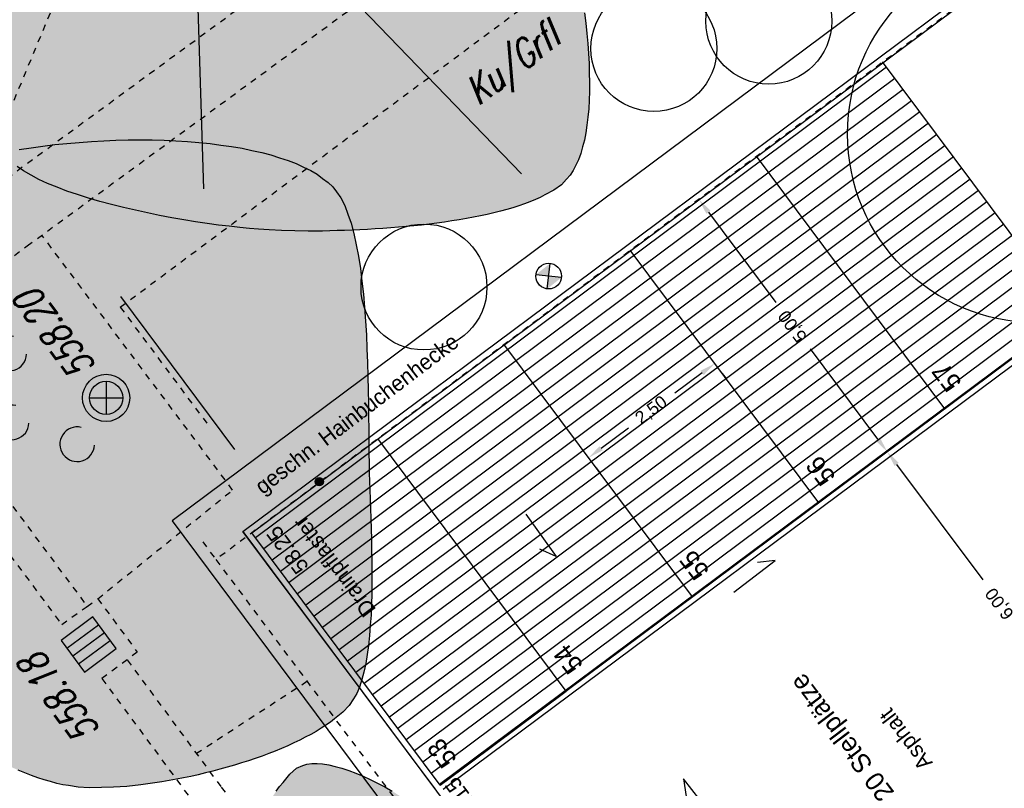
# Model space of a CAD drawing. Header units: metres. Extents: x 2 to 485, y 6 to 594.
# Tile 21 of 176: x 180 to 195, y 151 to 163. Entities that reach past the tile are written whole.
import ezdxf
from ezdxf.enums import TextEntityAlignment as Align

# ---------------------------------------------------------------- set-up
doc = ezdxf.new("R2010")
doc.units = ezdxf.units.M
doc.header["$LTSCALE"] = 0.0125
doc.linetypes.add('260241_A_bea$0$GESTRICHELT', pattern=[0.4, 0.2, -0.2])
doc.linetypes.add('260241_A_bea$0$PUNKTIERT', pattern=[0.2, 0, -0.2])
for name, color, linetype in [('260241_A_bea$0$B10_GEBAEUDE', 1, 'Continuous'), ('260241_A_bea$0$B25_EINFASS_GEPKT', 7, '260241_A_bea$0$PUNKTIERT'), ('260241_A_bea$0$B28_VEINFASS_TXT', 5, 'Continuous'), ('260241_A_bea$0$B30_BEWSYM', 3, 'Continuous'), ('260241_A_bea$0$B31_BEWLIN', 3, 'Continuous'), ('260241_A_bea$0$B32_BEWLIN_GESTR', 3, 'Continuous'), ('260241_A_bea$0$B34_ZUBEHOER_1', 6, 'Continuous'), ('260241_A_bea$0$B53_HAUPTHOEHEN', 4, 'Continuous'), ('260241_A_bea$0$B54_HOEHEN', 253, 'Continuous'), ('f_baum', 3, 'Continuous'), ('f_einfassung', 51, 'Continuous'), ('f_masze_100', 7, 'Continuous'), ('f_schraff', 251, 'Continuous'), ('f_text_100', 7, 'Continuous'), ('f_weg', 2, 'Continuous')]:
    doc.layers.add(name, color=color, linetype=linetype)
doc.layers.add('260241_A_bea$0$f_fill_baum', color=86, linetype='Continuous', lineweight=18)
doc.styles.add('260241_A_bea$0$ROMANS', font='ROMANS')
doc.styles.add('Arial', font='arial.ttf')

# ---------------------------------------------------------------- blocks, each defined once
blk = doc.blocks.new('260241_A_bea$0$Laubbaum_Stamm')
at = {"lineweight": -2}
blk.add_hatch(color=256, dxfattribs=at).paths.add_polyline_path([(0, 0.5, -1), (0, -0.5, -1)], flags=0)
blk = doc.blocks.new('260241_A_bea$0$Symbol_Gebuesch')
at = {"lineweight": -2}
for centre in [(0, 0.127426), (-0.18, 0.002426), (0.18, 0.002426)]:
    blk.add_arc(centre, 0.055, 309.521196, 230.478804, dxfattribs=at)
blk = doc.blocks.new('260241_A_bea$0$Hoehenpunkt_einfach')
at = {"lineweight": -2}
blk.add_hatch(color=256, dxfattribs=at).paths.add_polyline_path([(0, 0.105, -1), (0, -0.105, -1)], flags=0)
blk.add_circle((0, 0), 0.105, dxfattribs=at)

msp = doc.modelspace()

# ---------------------------------------------------------------- hatches: boundary and pattern name
at = {"layer": '260241_A_bea$0$f_fill_baum'}
h = msp.add_hatch(color=256, dxfattribs=at)
h.dxf.hatch_style = 1
h.paths.add_polyline_path([(182.384, 170.725), (182.468, 170.722), (182.565, 170.691), (182.671, 170.638), (182.777, 170.584), (182.893, 170.509), (183.016, 170.417), (183.078, 170.371), (183.141, 170.321), (183.206, 170.268), (183.27, 170.215), (183.336, 170.158), (183.403, 170.099), (183.47, 170.04), (183.538, 169.978), (183.607, 169.914), (183.676, 169.851), (183.745, 169.786), (183.815, 169.72), (183.885, 169.654), (183.955, 169.586), (184.025, 169.518), (184.094, 169.45), (184.163, 169.381), (184.232, 169.312), (184.301, 169.243), (184.369, 169.175), (184.437, 169.108), (184.505, 169.041), (184.572, 168.975), (184.638, 168.911), (184.703, 168.846), (184.767, 168.783), (184.83, 168.723), (184.893, 168.663), (184.955, 168.605), (185.015, 168.551), (185.133, 168.441), (185.243, 168.344), (185.343, 168.266), (185.408, 168.214), (185.482, 168.161), (185.563, 168.105), (185.643, 168.049), (185.729, 167.991), (185.82, 167.931), (185.911, 167.872), (186.006, 167.811), (186.102, 167.749), (186.199, 167.688), (186.298, 167.626), (186.396, 167.564), (186.494, 167.501), (186.591, 167.438), (186.685, 167.375), (186.779, 167.313), (186.871, 167.251), (186.957, 167.19), (187.043, 167.129), (187.123, 167.069), (187.196, 167.01), (187.268, 166.951), (187.332, 166.893), (187.386, 166.839), (187.457, 166.767), (187.527, 166.683), (187.595, 166.589), (187.664, 166.495), (187.731, 166.391), (187.796, 166.277), (187.861, 166.163), (187.925, 166.04), (187.986, 165.91), (188.047, 165.779), (188.105, 165.64), (188.161, 165.496), (188.218, 165.352), (188.272, 165.202), (188.323, 165.048), (188.373, 164.894), (188.421, 164.735), (188.466, 164.573), (188.511, 164.412), (188.552, 164.248), (188.59, 164.082), (188.628, 163.917), (188.663, 163.751), (188.694, 163.585), (188.725, 163.419), (188.752, 163.253), (188.774, 163.089), (188.796, 162.924), (188.813, 162.761), (188.826, 162.602), (188.839, 162.443), (188.848, 162.287), (188.852, 162.136), (188.856, 161.986), (188.855, 161.841), (188.849, 161.703), (188.842, 161.564), (188.83, 161.431), (188.813, 161.307), (188.796, 161.183), (188.773, 161.067), (188.744, 160.961), (188.715, 160.855), (188.68, 160.758), (188.638, 160.673), (188.596, 160.587), (188.547, 160.513), (188.492, 160.451), (188.409, 160.358), (188.291, 160.274), (188.147, 160.198), (188.074, 160.16), (187.995, 160.124), (187.91, 160.09), (187.825, 160.056), (187.734, 160.025), (187.638, 159.996), (187.542, 159.967), (187.441, 159.94), (187.336, 159.914), (187.232, 159.889), (187.124, 159.866), (187.013, 159.845), (186.901, 159.823), (186.786, 159.803), (186.669, 159.785), (186.551, 159.767), (186.431, 159.75), (186.31, 159.735), (186.189, 159.72), (186.066, 159.707), (185.943, 159.695), (185.821, 159.684), (185.698, 159.674), (185.575, 159.666), (185.452, 159.658), (185.33, 159.651), (185.209, 159.645), (185.087, 159.639), (184.967, 159.634), (184.849, 159.631), (184.613, 159.625), (184.386, 159.625), (184.175, 159.629), (183.965, 159.633), (183.77, 159.642), (183.6, 159.655), (183.459, 159.665), (183.302, 159.68), (183.134, 159.7), (182.966, 159.72), (182.787, 159.744), (182.601, 159.773), (182.415, 159.802), (182.223, 159.836), (182.03, 159.874), (181.838, 159.912), (181.645, 159.955), (181.455, 160.001), (181.265, 160.047), (181.079, 160.096), (180.902, 160.149), (180.725, 160.203), (180.557, 160.26), (180.404, 160.321), (180.25, 160.382), (180.111, 160.446), (179.991, 160.513), (179.87, 160.58), (179.769, 160.65), (179.692, 160.723), (179.635, 160.778), (179.582, 160.843), (179.534, 160.917), (179.487, 160.991), (179.444, 161.075), (179.405, 161.167), (179.366, 161.259), (179.331, 161.359), (179.3, 161.466), (179.268, 161.572), (179.241, 161.685), (179.218, 161.804), (179.195, 161.924), (179.176, 162.049), (179.161, 162.179), (179.146, 162.309), (179.134, 162.444), (179.125, 162.583), (179.117, 162.722), (179.112, 162.864), (179.11, 163.009), (179.108, 163.155), (179.11, 163.304), (179.115, 163.454), (179.119, 163.604), (179.126, 163.755), (179.136, 163.907), (179.146, 164.058), (179.158, 164.21), (179.173, 164.361), (179.188, 164.513), (179.206, 164.664), (179.226, 164.813), (179.246, 164.963), (179.268, 165.111), (179.292, 165.257), (179.316, 165.402), (179.342, 165.545), (179.369, 165.684), (179.397, 165.823), (179.427, 165.958), (179.458, 166.088), (179.489, 166.218), (179.522, 166.344), (179.556, 166.463), (179.589, 166.582), (179.623, 166.695), (179.66, 166.802), (179.687, 166.885), (179.719, 166.974), (179.755, 167.067), (179.791, 167.16), (179.831, 167.257), (179.874, 167.357), (179.916, 167.457), (179.961, 167.56), (180.009, 167.665), (180.057, 167.769), (180.107, 167.876), (180.16, 167.984), (180.213, 168.093), (180.269, 168.203), (180.326, 168.313), (180.383, 168.422), (180.442, 168.531), (180.502, 168.64), (180.562, 168.749), (180.624, 168.857), (180.687, 168.964), (180.751, 169.071), (180.816, 169.176), (180.881, 169.279), (180.946, 169.381), (181.012, 169.481), (181.078, 169.577), (181.144, 169.673), (181.21, 169.765), (181.276, 169.852), (181.342, 169.94), (181.408, 170.023), (181.474, 170.1), (181.541, 170.178), (181.607, 170.25), (181.672, 170.316), (181.737, 170.381), (181.801, 170.44), (181.863, 170.491), (181.926, 170.543), (181.988, 170.587), (182.048, 170.623), (182.167, 170.693), (182.28, 170.73)])
h.paths.add_polyline_path([(184.62, 168.785), (184.687, 168.831), (184.79, 168.863), (184.911, 168.883), (185.032, 168.903), (185.171, 168.911), (185.312, 168.907), (185.453, 168.903), (185.596, 168.888), (185.724, 168.864), (185.852, 168.839), (185.966, 168.805), (186.049, 168.762), (186.119, 168.727), (186.191, 168.674), (186.263, 168.608), (186.335, 168.541), (186.407, 168.461), (186.477, 168.371), (186.547, 168.281), (186.615, 168.182), (186.678, 168.077), (186.742, 167.973), (186.802, 167.863), (186.856, 167.752), (186.909, 167.64), (186.956, 167.527), (186.995, 167.416), (187.035, 167.305), (187.066, 167.197), (187.087, 167.095), (187.128, 166.891), (187.128, 166.712), (187.073, 166.591), (187.045, 166.531), (186.997, 166.471), (186.933, 166.411), (186.868, 166.351), (186.787, 166.292), (186.695, 166.235), (186.603, 166.178), (186.5, 166.124), (186.391, 166.074), (186.282, 166.024), (186.166, 165.978), (186.048, 165.938), (185.929, 165.897), (185.808, 165.862), (185.69, 165.834), (185.573, 165.806), (185.458, 165.786), (185.35, 165.775), (185.134, 165.752), (184.947, 165.764), (184.827, 165.824), (184.726, 165.874), (184.626, 165.981), (184.534, 166.121), (184.488, 166.191), (184.444, 166.27), (184.403, 166.354), (184.361, 166.438), (184.322, 166.527), (184.286, 166.619), (184.251, 166.711), (184.219, 166.805), (184.192, 166.899), (184.164, 166.992), (184.14, 167.085), (184.121, 167.175), (184.085, 167.356), (184.07, 167.523), (184.083, 167.654), (184.091, 167.737), (184.113, 167.839), (184.146, 167.947), (184.18, 168.056), (184.224, 168.172), (184.274, 168.283), (184.324, 168.394), (184.381, 168.499), (184.44, 168.587), (184.499, 168.675), (184.56, 168.745)], flags=16)
h = msp.add_hatch(color=256, dxfattribs=at)
h.dxf.hatch_style = 1
h.paths.add_polyline_path([(184.837, 160.249), (184.907, 160.154), (184.968, 160.033), (185.02, 159.891), (185.072, 159.749), (185.115, 159.585), (185.151, 159.406), (185.188, 159.227), (185.217, 159.032), (185.241, 158.828), (185.265, 158.624), (185.284, 158.41), (185.298, 158.193), (185.312, 157.975), (185.322, 157.754), (185.329, 157.535), (185.336, 157.316), (185.341, 157.099), (185.344, 156.89), (185.347, 156.681), (185.349, 156.48), (185.351, 156.292), (185.353, 156.104), (185.355, 155.93), (185.358, 155.777), (185.361, 155.654), (185.366, 155.517), (185.372, 155.369), (185.377, 155.22), (185.382, 155.061), (185.387, 154.896), (185.392, 154.731), (185.396, 154.56), (185.398, 154.387), (185.4, 154.215), (185.4, 154.041), (185.397, 153.869), (185.393, 153.696), (185.386, 153.526), (185.374, 153.363), (185.362, 153.2), (185.346, 153.044), (185.324, 152.899), (185.302, 152.754), (185.274, 152.62), (185.238, 152.501), (185.202, 152.382), (185.159, 152.279), (185.107, 152.197), (185.039, 152.087), (184.937, 151.981), (184.807, 151.879), (184.742, 151.827), (184.67, 151.777), (184.592, 151.728), (184.514, 151.679), (184.431, 151.631), (184.343, 151.585), (184.255, 151.539), (184.162, 151.494), (184.064, 151.45), (183.967, 151.407), (183.866, 151.366), (183.762, 151.327), (183.657, 151.287), (183.549, 151.249), (183.439, 151.213), (183.329, 151.177), (183.216, 151.142), (183.102, 151.109), (182.988, 151.076), (182.873, 151.046), (182.757, 151.018), (182.642, 150.99), (182.526, 150.964), (182.411, 150.941), (182.296, 150.918), (182.181, 150.897), (182.067, 150.879), (181.953, 150.86), (181.84, 150.844), (181.73, 150.831), (181.51, 150.805), (181.3, 150.79), (181.106, 150.787), (180.913, 150.784), (180.736, 150.794), (180.584, 150.819), (180.492, 150.832), (180.396, 150.853), (180.297, 150.88), (180.199, 150.907), (180.097, 150.941), (179.993, 150.98), (179.889, 151.019), (179.782, 151.063), (179.673, 151.113), (179.564, 151.162), (179.453, 151.216), (179.341, 151.275), (179.229, 151.334), (179.116, 151.398), (179.003, 151.466), (178.89, 151.533), (178.776, 151.604), (178.663, 151.678), (178.55, 151.753), (178.438, 151.831), (178.327, 151.911), (178.216, 151.992), (178.107, 152.075), (177.999, 152.161), (177.891, 152.246), (177.785, 152.334), (177.682, 152.423), (177.578, 152.511), (177.477, 152.601), (177.379, 152.692), (177.282, 152.783), (177.188, 152.875), (177.098, 152.968), (177.008, 153.061), (176.923, 153.154), (176.843, 153.247), (176.762, 153.339), (176.686, 153.431), (176.616, 153.522), (176.546, 153.614), (176.482, 153.705), (176.424, 153.795), (176.366, 153.884), (176.315, 153.972), (176.271, 154.058), (176.226, 154.143), (176.188, 154.226), (176.159, 154.308), (176.097, 154.477), (176.055, 154.679), (176.03, 154.904), (176.017, 155.016), (176.008, 155.134), (176.004, 155.257), (176, 155.38), (176, 155.508), (176.004, 155.64), (176.008, 155.771), (176.016, 155.906), (176.028, 156.044), (176.04, 156.182), (176.056, 156.322), (176.076, 156.464), (176.095, 156.606), (176.118, 156.749), (176.144, 156.893), (176.169, 157.036), (176.198, 157.179), (176.23, 157.322), (176.262, 157.465), (176.297, 157.607), (176.335, 157.747), (176.373, 157.888), (176.415, 158.027), (176.459, 158.163), (176.503, 158.299), (176.549, 158.432), (176.598, 158.561), (176.647, 158.689), (176.698, 158.813), (176.751, 158.932), (176.805, 159.052), (176.862, 159.166), (176.92, 159.274), (176.978, 159.382), (177.038, 159.484), (177.1, 159.578), (177.162, 159.673), (177.226, 159.76), (177.292, 159.839), (177.358, 159.919), (177.426, 159.99), (177.496, 160.053), (177.581, 160.128), (177.681, 160.2), (177.793, 160.268), (177.906, 160.337), (178.031, 160.402), (178.167, 160.462), (178.303, 160.522), (178.449, 160.578), (178.604, 160.629), (178.758, 160.68), (178.921, 160.727), (179.091, 160.769), (179.261, 160.812), (179.438, 160.85), (179.62, 160.884), (179.802, 160.918), (179.988, 160.947), (180.177, 160.972), (180.367, 160.997), (180.559, 161.017), (180.753, 161.033), (180.947, 161.049), (181.142, 161.06), (181.336, 161.067), (181.53, 161.073), (181.723, 161.075), (181.913, 161.072), (182.102, 161.068), (182.289, 161.059), (182.471, 161.045), (182.653, 161.032), (182.831, 161.014), (183.002, 160.99), (183.173, 160.967), (183.338, 160.939), (183.494, 160.906), (183.65, 160.872), (183.797, 160.833), (183.934, 160.789), (184.071, 160.745), (184.198, 160.696), (184.313, 160.642), (184.428, 160.587), (184.53, 160.527), (184.618, 160.462), (184.706, 160.396), (184.779, 160.325)])
h = msp.add_hatch(color=256, dxfattribs=at)
h.dxf.hatch_style = 1
h.paths.add_polyline_path([(184.304, 151.134), (184.367, 151.159), (184.444, 151.169), (184.531, 151.167), (184.617, 151.164), (184.714, 151.148), (184.818, 151.122), (184.922, 151.096), (185.032, 151.059), (185.145, 151.013), (185.259, 150.968), (185.375, 150.915), (185.491, 150.856), (185.606, 150.796), (185.721, 150.73), (185.831, 150.66), (185.942, 150.59), (186.048, 150.516), (186.146, 150.441), (186.244, 150.366), (186.333, 150.289), (186.411, 150.212), (186.488, 150.135), (186.554, 150.059), (186.604, 149.987), (186.667, 149.895), (186.724, 149.783), (186.774, 149.655), (186.823, 149.527), (186.866, 149.384), (186.901, 149.231), (186.937, 149.079), (186.965, 148.917), (186.986, 148.752), (187.007, 148.587), (187.021, 148.419), (187.026, 148.254), (187.031, 148.088), (187.027, 147.925), (187.015, 147.77), (187.003, 147.616), (186.983, 147.47), (186.954, 147.339), (186.925, 147.207), (186.887, 147.09), (186.839, 146.994), (186.791, 146.897), (186.733, 146.82), (186.666, 146.771), (186.61, 146.728), (186.533, 146.696), (186.441, 146.672), (186.349, 146.647), (186.242, 146.631), (186.124, 146.622), (186.007, 146.614), (185.879, 146.613), (185.746, 146.619), (185.613, 146.626), (185.475, 146.64), (185.337, 146.66), (185.198, 146.679), (185.058, 146.705), (184.923, 146.736), (184.789, 146.767), (184.659, 146.804), (184.538, 146.845), (184.417, 146.886), (184.306, 146.931), (184.209, 146.98), (184.111, 147.029), (184.027, 147.082), (183.963, 147.138), (183.908, 147.186), (183.855, 147.248), (183.804, 147.321), (183.752, 147.393), (183.703, 147.476), (183.657, 147.566), (183.611, 147.657), (183.568, 147.755), (183.528, 147.858), (183.489, 147.962), (183.453, 148.07), (183.422, 148.18), (183.39, 148.29), (183.362, 148.401), (183.339, 148.511), (183.316, 148.622), (183.298, 148.732), (183.286, 148.838), (183.261, 149.048), (183.257, 149.242), (183.28, 149.397), (183.3, 149.528), (183.35, 149.693), (183.419, 149.868), (183.454, 149.956), (183.494, 150.046), (183.537, 150.136), (183.58, 150.226), (183.627, 150.316), (183.676, 150.403), (183.725, 150.49), (183.777, 150.574), (183.83, 150.653), (183.882, 150.731), (183.935, 150.804), (183.989, 150.868), (184.097, 150.997), (184.205, 151.093)])

# ---------------------------------------------------------------- linework, layer by layer
for p, q in [((188.184, 158.707), (188.23, 159.112)), ((188.409, 158.887), (188.004, 158.932))]:
    msp.add_line(p, q)
at = {"color": 252}
for p, q in [((181.18, 157.238), (181.18, 156.713)), ((180.917, 156.975), (181.442, 156.975)), ((180.968, 153.495), (180.465, 153.124)), ((180.558, 152.998), (181.061, 153.37)), ((181.34, 152.993), (180.968, 153.495)), ((181.154, 153.244), (180.651, 152.873)), ((180.465, 153.124), (180.837, 152.621)), ((181.247, 153.118), (180.744, 152.747)), ((180.837, 152.621), (181.34, 152.993))]:
    msp.add_line(p, q, dxfattribs=at)
msp.add_circle((188.207, 158.909), 0.204)
for major_axis in [(-0.265, 0.265), (-0.186, 0.186)]:
    msp.add_ellipse((181.18, 156.975), major_axis=major_axis, ratio=1, start_param=3.926991, end_param=10.210176, dxfattribs=at)
for points in [[(188.23, 159.112), (188.207, 158.909), (188.004, 158.932)], [(188.409, 158.887), (188.207, 158.909), (188.184, 158.707)]]:
    msp.add_solid(points)
at = {"layer": '260241_A_bea$0$B10_GEBAEUDE', "color": 7, "linetype": '260241_A_bea$0$GESTRICHELT'}
for p, q in [((201.501, 168.27), (182.924, 154.406)), ((182.924, 154.406), (193.515, 140.24))]:
    msp.add_line(p, q, dxfattribs=at)
at = {"layer": '260241_A_bea$0$B25_EINFASS_GEPKT', "color": 7, "linetype": '260241_A_bea$0$PUNKTIERT', "ltscale": 0.5}
for p, q in [((181.405, 158.416), (196.961, 170.002)), ((185.333, 164.659), (179.018, 160.027)), ((179.928, 159.389), (187.118, 164.656)), ((177.788, 157.819), (179.928, 159.389)), ((181.405, 158.416), (182.794, 156.551)), ((177.788, 157.819), (180.874, 153.671)), ((177.389, 157.523), (180.476, 153.374)), ((182.714, 154.687), (182.924, 154.406)), ((180.874, 153.671), (180.879, 153.664)), ((180.879, 153.664), (181.048, 153.785)), ((181.048, 153.785), (181.675, 152.937)), ((180.476, 153.374), (180.879, 153.664)), ((181.675, 152.937), (181.513, 152.816)), ((181.513, 152.816), (181.114, 152.516)), ((181.513, 152.816), (181.516, 152.813)), ((181.516, 152.813), (183.009, 150.791)), ((181.114, 152.516), (182.608, 150.493)), ((183.009, 150.791), (191.737, 139.114))]:
    msp.add_line(p, q, dxfattribs=at)
at = {"layer": '260241_A_bea$0$B31_BEWLIN', "linetype": 'Continuous'}
for q in [(182.727, 160.297), (187.776, 160.536)]:
    msp.add_line((182.553, 165.94), q, dxfattribs=at)
for points in [[(188.774, 163.089), (188.796, 162.924), (188.813, 162.761), (188.826, 162.602), (188.839, 162.443), (188.848, 162.287), (188.852, 162.136), (188.856, 161.986), (188.855, 161.841), (188.849, 161.703), (188.842, 161.564), (188.83, 161.431), (188.813, 161.307), (188.796, 161.183), (188.773, 161.067), (188.744, 160.961), (188.715, 160.855), (188.68, 160.758), (188.638, 160.673), (188.596, 160.587), (188.547, 160.513), (188.492, 160.451), (188.409, 160.358), (188.291, 160.274), (188.147, 160.198), (188.074, 160.16), (187.995, 160.124), (187.91, 160.09), (187.825, 160.056), (187.734, 160.025), (187.638, 159.996), (187.542, 159.967), (187.441, 159.94), (187.336, 159.914), (187.232, 159.889), (187.124, 159.866), (187.013, 159.845), (186.901, 159.823), (186.786, 159.803), (186.669, 159.785), (186.551, 159.767), (186.431, 159.75), (186.31, 159.735), (186.189, 159.72), (186.066, 159.707), (185.943, 159.695), (185.821, 159.684), (185.698, 159.674), (185.575, 159.666), (185.452, 159.658), (185.33, 159.651), (185.209, 159.645), (185.087, 159.639), (184.967, 159.634), (184.849, 159.631), (184.613, 159.625), (184.386, 159.625), (184.175, 159.629), (183.965, 159.633), (183.77, 159.642), (183.6, 159.655), (183.459, 159.665), (183.302, 159.68), (183.134, 159.7), (182.966, 159.72), (182.787, 159.744), (182.601, 159.773), (182.415, 159.802), (182.223, 159.836), (182.03, 159.874), (181.838, 159.912), (181.645, 159.955), (181.455, 160.001), (181.265, 160.047), (181.079, 160.096), (180.902, 160.149), (180.725, 160.203), (180.557, 160.26), (180.404, 160.321), (180.25, 160.382), (180.111, 160.446), (179.991, 160.513), (179.87, 160.58), (179.769, 160.65)], [(179.802, 160.918), (179.988, 160.947), (180.177, 160.972), (180.367, 160.997), (180.559, 161.017), (180.753, 161.033), (180.947, 161.049), (181.142, 161.06), (181.336, 161.067), (181.53, 161.073), (181.723, 161.075), (181.913, 161.072), (182.102, 161.068), (182.289, 161.059), (182.471, 161.045), (182.653, 161.032), (182.831, 161.014), (183.002, 160.99), (183.173, 160.967), (183.338, 160.939), (183.494, 160.906), (183.65, 160.872), (183.797, 160.833), (183.934, 160.789), (184.071, 160.745), (184.198, 160.696), (184.313, 160.642), (184.428, 160.587), (184.53, 160.527), (184.618, 160.462), (184.706, 160.396), (184.779, 160.325), (184.837, 160.249), (184.837, 160.249), (184.907, 160.154), (184.968, 160.033), (185.02, 159.891), (185.072, 159.749), (185.115, 159.585), (185.151, 159.406), (185.188, 159.227), (185.217, 159.032), (185.241, 158.828), (185.265, 158.624), (185.284, 158.41), (185.298, 158.193), (185.312, 157.975), (185.322, 157.754), (185.329, 157.535), (185.336, 157.316), (185.341, 157.099), (185.344, 156.89), (185.347, 156.681), (185.349, 156.48), (185.351, 156.292), (185.353, 156.104), (185.355, 155.93), (185.358, 155.777), (185.361, 155.654), (185.366, 155.517), (185.372, 155.369), (185.377, 155.22), (185.382, 155.061), (185.387, 154.896), (185.392, 154.731), (185.396, 154.56), (185.398, 154.387), (185.4, 154.215), (185.4, 154.041), (185.397, 153.869), (185.393, 153.696), (185.386, 153.526), (185.374, 153.363), (185.362, 153.2), (185.346, 153.044), (185.324, 152.899), (185.302, 152.754), (185.274, 152.62), (185.238, 152.501), (185.202, 152.382), (185.159, 152.279), (185.107, 152.197), (185.039, 152.087), (184.937, 151.981), (184.807, 151.879), (184.742, 151.827), (184.67, 151.777), (184.592, 151.728), (184.514, 151.679), (184.431, 151.631), (184.343, 151.585), (184.255, 151.539), (184.162, 151.494), (184.064, 151.45), (183.967, 151.407), (183.866, 151.366), (183.762, 151.327), (183.657, 151.287), (183.549, 151.249), (183.439, 151.213), (183.329, 151.177), (183.216, 151.142), (183.102, 151.109), (182.988, 151.076), (182.873, 151.046), (182.757, 151.018), (182.642, 150.99), (182.526, 150.964), (182.411, 150.941), (182.296, 150.918), (182.181, 150.897), (182.067, 150.879), (181.953, 150.86), (181.84, 150.844), (181.73, 150.831), (181.51, 150.805), (181.3, 150.79), (181.106, 150.787), (180.913, 150.784), (180.736, 150.794), (180.584, 150.819), (180.492, 150.832), (180.396, 150.853), (180.297, 150.88), (180.199, 150.907), (180.097, 150.941), (179.993, 150.98), (179.889, 151.019), (179.782, 151.063)], [(183.882, 150.731), (183.935, 150.804), (183.989, 150.868), (184.097, 150.997), (184.205, 151.093), (184.304, 151.134), (184.304, 151.134), (184.367, 151.159), (184.444, 151.169), (184.531, 151.167), (184.617, 151.164), (184.714, 151.148), (184.818, 151.122), (184.922, 151.096), (185.032, 151.059), (185.145, 151.013), (185.259, 150.968), (185.375, 150.915), (185.491, 150.856), (185.606, 150.796), (185.721, 150.73)]]:
    msp.add_lwpolyline(points, dxfattribs=at)
at = {"layer": '260241_A_bea$0$B32_BEWLIN_GESTR', "linetype": '260241_A_bea$0$GESTRICHELT'}
for p, q in [((181.903, 166.962), (179.018, 160.027)), ((183.189, 155.512), (180.16, 159.56)), ((181.048, 153.785), (183.189, 155.512)), ((184.369, 152.469), (182.615, 151.325))]:
    msp.add_line(p, q, dxfattribs=at)
at = {"layer": '260241_A_bea$0$B34_ZUBEHOER_1', "color": 252, "linetype": 'Continuous'}
msp.add_line((181.409, 158.583), (183.217, 156.155), dxfattribs=at)
at = {"layer": 'f_baum'}
for p, q in [((200.962, 168.992), (182.227, 155.02)), ((182.227, 155.02), (186.886, 148.777)), ((183.352, 154.851), (187.527, 149.255))]:
    msp.add_line(p, q, dxfattribs=at)
at = {"layer": 'f_baum', "ltscale": 0.5}
msp.add_circle((195.951, 161.169), 3, dxfattribs=at)
at = {"layer": 'f_baum'}
for centre in [(191.701, 162.957), (189.877, 162.524), (186.227, 158.736)]:
    msp.add_circle(centre, 1, dxfattribs=at)
at = {"layer": 'f_einfassung'}
for p, q in [((183.492, 154.83), (206.264, 171.804)), ((212.314, 169.967), (186.533, 150.755)), ((183.352, 154.851), (201.449, 168.34)), ((186.402, 150.764), (183.352, 154.851)), ((186.482, 150.824), (183.492, 154.83)), ((188.486, 152.318), (186.482, 150.824)), ((186.482, 150.824), (188.486, 152.318)), ((186.562, 150.883), (188.486, 152.318))]:
    msp.add_line(p, q, dxfattribs=at)
at = {"layer": 'f_masze_100', "linetype": 'Continuous'}
for p, q in [((190.434, 160.005), (190.354, 159.945)), ((190.744, 159.924), (191.813, 158.49)), ((193.432, 156.32), (192.363, 157.754)), ((190.643, 157.371), (190.211, 157.049)), ((190.963, 157.361), (191.023, 157.281)), ((189.04, 156.175), (189.472, 156.497)), ((188.96, 155.865), (189.02, 155.785)), ((193.421, 156), (193.341, 155.94)), ((193.421, 156), (193.341, 155.94)), ((193.731, 155.919), (195.101, 154.083))]:
    msp.add_line(p, q, dxfattribs=at)
for points in [[(190.71, 159.899), (190.777, 159.949), (190.594, 160.124)], [(190.618, 157.405), (190.668, 157.338), (190.843, 157.521)], [(193.399, 156.295), (193.466, 156.345), (193.582, 156.119)], [(189.015, 156.208), (189.065, 156.142), (188.84, 156.025)], [(193.698, 155.894), (193.765, 155.944), (193.582, 156.119)]]:
    msp.add_solid(points, dxfattribs=at)
at = {"layer": 'f_schraff', "linetype": 'Continuous'}
for p, q in [((193.57, 162.228), (183.553, 154.754)), ((193.703, 162.05), (183.686, 154.575)), ((193.836, 161.872), (183.818, 154.397)), ((193.969, 161.694), (183.951, 154.219)), ((194.102, 161.516), (184.084, 154.041)), ((194.235, 161.337), (184.217, 153.863)), ((194.368, 161.159), (184.35, 153.685)), ((194.501, 160.981), (184.482, 153.506)), ((194.633, 160.803), (184.615, 153.328)), ((194.766, 160.625), (184.748, 153.15)), ((194.899, 160.447), (184.881, 152.972)), ((195.032, 160.268), (185.014, 152.794)), ((195.165, 160.09), (185.147, 152.615)), ((195.298, 159.912), (185.279, 152.437)), ((195.431, 159.734), (185.412, 152.259)), ((195.564, 159.556), (185.545, 152.081)), ((195.697, 159.378), (185.678, 151.903)), ((195.829, 159.2), (185.811, 151.724)), ((195.962, 159.021), (185.943, 151.546)), ((196.095, 158.843), (186.076, 151.368)), ((196.228, 158.665), (186.209, 151.19)), ((196.361, 158.487), (186.342, 151.012)), ((196.494, 158.309), (186.475, 150.833))]:
    msp.add_line(p, q, dxfattribs=at)
at = {"layer": 'f_text_100'}
for p, q in [((187.843, 155.129), (188.323, 154.455)), ((188.323, 154.455), (188.064, 154.572)), ((191.147, 153.89), (191.803, 154.394)), ((191.803, 154.394), (191.521, 154.358)), ((190.86, 150.272), (190.349, 150.923)), ((190.349, 150.923), (190.387, 150.642))]:
    msp.add_line(p, q, dxfattribs=at)
at = {"layer": 'f_weg'}
for p, q in [((212.329, 170.104), (186.482, 150.824)), ((196.502, 158.297), (193.509, 162.31)), ((194.498, 156.802), (191.505, 160.816)), ((192.494, 155.307), (189.501, 159.321)), ((190.49, 153.813), (187.497, 157.826)), ((188.486, 152.318), (185.493, 156.332))]:
    msp.add_line(p, q, dxfattribs=at)

# ---------------------------------------------------------------- block references
at = {"layer": '260241_A_bea$0$B30_BEWSYM', "xscale": 5, "yscale": 5, "zscale": 5, "rotation": 126.806956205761}
msp.add_blockref('260241_A_bea$0$Symbol_Gebuesch', (180.191, 156.967), dxfattribs=at)
at = {"layer": '260241_A_bea$0$B30_BEWSYM', "xscale": 0.360000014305, "yscale": 0.360000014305, "zscale": 0.360000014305}
msp.add_blockref('260241_A_bea$0$Laubbaum_Stamm', (180.974, 155.606), dxfattribs=at)
at = {"layer": '260241_A_bea$0$B54_HOEHEN', "color": 252, "xscale": 0.625, "yscale": 0.625, "zscale": 0.625}
msp.add_blockref('260241_A_bea$0$Hoehenpunkt_einfach', (184.565, 155.644), dxfattribs=at)

# ---------------------------------------------------------------- texts
at = {"layer": '260241_A_bea$0$B28_VEINFASS_TXT', "color": 252, "style": '260241_A_bea$0$ROMANS', "oblique": 15, "width": 0.75}
msp.add_text('Ku/Grfl', height=0.45, rotation=37.6167, dxfattribs=at).set_placement((187.761, 162.116), align=Align.CENTER)
at = {"layer": '260241_A_bea$0$B53_HAUPTHOEHEN', "color": 252, "style": '260241_A_bea$0$ROMANS', "oblique": 15, "width": 0.75}
for s, p in [('558.20', (181.032, 157.476)), ('558.18', (181.096, 151.699))]:
    msp.add_text(s, height=0.45, rotation=126.6418, dxfattribs=at).set_placement(p)
at = {"layer": 'f_masze_100', "linetype": 'Continuous', "char_height": 0.2, "attachment_point": 5, "style": 'Arial'}
for s, insert, rotation in [('\\A1;5,00', (192.088, 158.122), 126.7204), ('\\A1;2,50', (189.842, 156.773), 36.7412), ('\\A1;6,00', (195.376, 153.714), 126.7139)]:
    msp.add_mtext(s, dxfattribs=dict(at, insert=insert, rotation=rotation))
at = {"layer": 'f_text_100'}
for s, height, rotation, p in [('geschn. Hainbuchenhecke', 0.25, 37.224, (183.666, 155.432)), ('57', 0.3, 127.224, (194.78, 157.219)), ('56', 0.3, 127.224, (192.777, 155.725)), ('Drainpflaster', 0.25, 127.224, (185.476, 153.615)), ('58.25', 0.25, 126.7276, (184.409, 154.298)), ('55', 0.3, 127.224, (190.772, 154.229)), ('54', 0.3, 127.224, (188.768, 152.735)), ('20 Stellplätze', 0.3, 127.224, (193.705, 150.71)), ('Asphalt', 0.25, 127.224, (194.312, 151.18)), ('53', 0.3, 127.224, (186.765, 151.241)), ('58.15', 0.25, 126.7276, (187.241, 150.308))]:
    msp.add_text(s, height=height, rotation=rotation, dxfattribs=at).set_placement(p)

doc.saveas('drawing.dxf')
